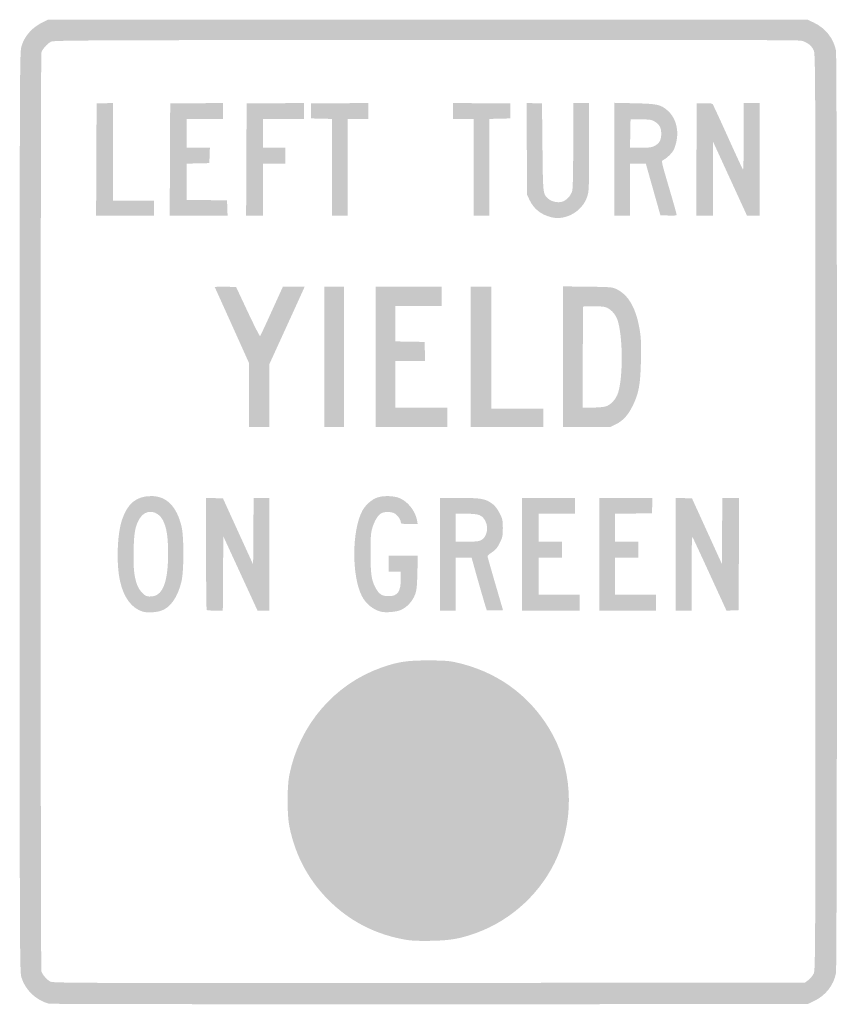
# Model space of a CAD drawing. Header units: inches. Extents: x -14.9 to 14.9, y -18 to 18.
import ezdxf

# ---------------------------------------------------------------- set-up
doc = ezdxf.new("R2010")
doc.units = ezdxf.units.IN
doc.header["$MEASUREMENT"] = 0

msp = doc.modelspace()

# ---------------------------------------------------------------- hatches: boundary and pattern name
h = msp.add_hatch(color=7)
edge = h.paths.add_edge_path()
edge.add_spline(control_points=[(-13.849, -17.968), (-14.307, -17.856), (-14.713, -17.474), (-14.852, -17.024), (-14.92, -16.803), (-14.921, -16.749), (-14.921, 0), (-14.921, 16.749), (-14.92, 16.803), (-14.852, 17.024), (-14.737, 17.398), (-14.455, 17.711), (-14.07, 17.894)], knot_values=[0, 0, 0, 0, 1, 1, 1, 2, 2, 2, 3, 3, 3, 4, 4, 4, 4], degree=3, periodic=0)
edge.add_line((-14.07, 17.894), (-13.883, 17.983))
edge.add_line((-13.883, 17.983), (-0.017, 17.983))
edge.add_line((-0.017, 17.983), (13.849, 17.983))
edge.add_line((13.849, 17.983), (14.078, 17.875))
edge.add_spline(control_points=[(14.078, 17.875), (14.506, 17.672), (14.803, 17.295), (14.886, 16.847), (14.934, 16.593), (14.934, -16.593), (14.886, -16.847), (14.803, -17.295), (14.506, -17.672), (14.078, -17.875)], knot_values=[0, 0, 0, 0, 1, 1, 1, 2, 2, 2, 3, 3, 3, 3], degree=3, periodic=0)
edge.add_line((14.078, -17.875), (13.849, -17.983))
edge.add_line((13.849, -17.983), (0.051, -17.988))
edge.add_spline(control_points=[(0.051, -17.988), (-7.538, -17.991), (-13.793, -17.982), (-13.849, -17.968)], knot_values=[0, 0, 0, 0, 1, 1, 1, 1], degree=3, periodic=0)
edge = h.paths.add_edge_path(flags=0)
edge.add_spline(control_points=[(13.881, -17.102), (13.951, -17.048), (14.038, -16.941), (14.073, -16.864), (14.135, -16.728), (14.137, -16.261), (14.137, 0), (14.137, 16.261), (14.135, 16.728), (14.073, 16.864), (13.992, 17.043), (13.822, 17.172), (13.609, 17.217), (13.492, 17.242), (9.248, 17.25), (-0.119, 17.244), (-12.803, 17.235), (-13.685, 17.231), (-13.784, 17.177), (-13.92, 17.102), (-14.096, 16.902), (-14.129, 16.783), (-14.163, 16.663), (-14.163, -16.661), (-14.129, -16.781), (-14.097, -16.897), (-13.949, -17.073), (-13.816, -17.154), (-13.716, -17.215), (-13.31, -17.217), (0.02, -17.209)], knot_values=[0, 0, 0, 0, 1, 1, 1, 2, 2, 2, 3, 3, 3, 4, 4, 4, 5, 5, 5, 6, 6, 6, 7, 7, 7, 8, 8, 8, 9, 9, 9, 10, 10, 10, 10], degree=3, periodic=0)
edge.add_line((0.02, -17.209), (13.752, -17.2))
edge.add_line((13.752, -17.2), (13.881, -17.102))
for points in [[(-12.122, 12.871), (-12.113, 14.921), (-11.816, 14.93), (-11.518, 14.94), (-11.518, 13.153), (-11.518, 11.365), (-10.769, 11.365), (-10.021, 11.365), (-10.021, 11.093), (-10.021, 10.82), (-11.076, 10.82), (-12.131, 10.82), (-12.122, 12.871)], [(-9.434, 12.871), (-9.425, 14.921), (-8.464, 14.93), (-7.503, 14.939), (-7.503, 14.649), (-7.503, 14.359), (-8.166, 14.359), (-8.83, 14.359), (-8.83, 13.832), (-8.83, 13.304), (-8.403, 13.304), (-7.976, 13.304), (-7.986, 13.024), (-7.996, 12.743), (-8.413, 12.733), (-8.83, 12.724), (-8.83, 12.062), (-8.83, 11.4), (-8.09, 11.391), (-7.35, 11.382), (-7.34, 11.101), (-7.33, 10.82), (-8.386, 10.82), (-9.443, 10.82), (-9.434, 12.871)], [(-6.644, 12.871), (-6.635, 14.921), (-5.589, 14.93), (-4.543, 14.939), (-4.543, 14.649), (-4.543, 14.359), (-5.291, 14.359), (-6.04, 14.359), (-6.04, 13.832), (-6.04, 13.304), (-5.631, 13.304), (-5.223, 13.304), (-5.223, 13.015), (-5.223, 12.726), (-5.631, 12.726), (-6.04, 12.726), (-6.04, 11.773), (-6.04, 10.82), (-6.346, 10.82), (-6.653, 10.82), (-6.644, 12.871)], [(-3.522, 12.589), (-3.522, 14.357), (-3.905, 14.367), (-4.287, 14.376), (-4.287, 14.648), (-4.287, 14.921), (-3.241, 14.93), (-2.195, 14.939), (-2.195, 14.649), (-2.195, 14.359), (-2.569, 14.359), (-2.943, 14.359), (-2.943, 12.59), (-2.943, 10.82), (-3.233, 10.82), (-3.522, 10.82), (-3.522, 12.589)], [(1.65, 12.59), (1.65, 14.359), (1.276, 14.359), (0.902, 14.359), (0.902, 14.649), (0.902, 14.939), (1.948, 14.93), (2.994, 14.921), (2.994, 14.648), (2.994, 14.376), (2.612, 14.367), (2.229, 14.357), (2.229, 12.589), (2.229, 10.82), (1.94, 10.82), (1.65, 10.82), (1.65, 12.59)], [(-3.794, 5.665), (-3.794, 8.234), (-3.437, 8.234), (-3.079, 8.234), (-3.079, 5.665), (-3.079, 3.096), (-3.437, 3.096), (-3.794, 3.096), (-3.794, 5.665)], [(-1.922, 5.665), (-1.922, 8.234), (-0.715, 8.234), (0.493, 8.234), (0.493, 7.877), (0.493, 7.52), (-0.357, 7.52), (-1.208, 7.52), (-1.208, 6.874), (-1.208, 6.229), (-0.672, 6.219), (-0.136, 6.21), (-0.126, 5.861), (-0.117, 5.512), (-0.662, 5.512), (-1.208, 5.512), (-1.208, 4.662), (-1.208, 3.811), (-0.255, 3.811), (0.698, 3.811), (0.698, 3.454), (0.698, 3.096), (-0.612, 3.096), (-1.922, 3.096), (-1.922, 5.665)], [(1.548, 5.665), (1.548, 8.234), (1.922, 8.234), (2.297, 8.234), (2.297, 6.006), (2.297, 3.777), (3.25, 3.777), (4.202, 3.777), (4.202, 3.437), (4.202, 3.096), (2.875, 3.096), (1.548, 3.096), (1.548, 5.665)], [(3.42, -1.548), (3.42, 0.51), (4.389, 0.51), (5.359, 0.51), (5.359, 0.221), (5.359, -0.068), (4.696, -0.068), (4.032, -0.068), (4.032, -0.578), (4.032, -1.089), (4.457, -1.089), (4.883, -1.089), (4.883, -1.378), (4.883, -1.667), (4.457, -1.667), (4.032, -1.667), (4.032, -2.348), (4.032, -3.028), (4.781, -3.028), (5.529, -3.028), (5.529, -3.318), (5.529, -3.607), (4.474, -3.607), (3.42, -3.607), (3.42, -1.548)], [(6.244, -1.548), (6.244, 0.51), (7.215, 0.51), (8.186, 0.51), (8.176, 0.23), (8.166, -0.051), (7.494, -0.06), (6.822, -0.069), (6.822, -0.579), (6.822, -1.089), (7.248, -1.089), (7.673, -1.089), (7.673, -1.378), (7.673, -1.667), (7.248, -1.667), (6.822, -1.667), (6.822, -2.348), (6.822, -3.028), (7.571, -3.028), (8.319, -3.028), (8.319, -3.318), (8.319, -3.607), (7.282, -3.607), (6.244, -3.607), (6.244, -1.548)]]:
    msp.add_hatch(color=7).paths.add_polyline_path(points)
h = msp.add_hatch(color=7)
edge = h.paths.add_edge_path()
edge.add_spline(control_points=[(4.491, 10.765), (4.113, 10.861), (3.848, 11.072), (3.696, 11.396)], knot_values=[0, 0, 0, 0, 1, 1, 1, 1], degree=3, periodic=0)
edge.add_line((3.696, 11.396), (3.607, 11.586))
edge.add_line((3.607, 11.586), (3.597, 13.263))
edge.add_line((3.597, 13.263), (3.587, 14.94))
edge.add_line((3.587, 14.94), (3.869, 14.931))
edge.add_line((3.869, 14.931), (4.151, 14.921))
edge.add_line((4.151, 14.921), (4.168, 13.321))
edge.add_spline(control_points=[(4.168, 13.321), (4.187, 11.589), (4.183, 11.624), (4.378, 11.444), (4.495, 11.337), (4.717, 11.286), (4.88, 11.33), (5.04, 11.373), (5.205, 11.549), (5.255, 11.73), (5.278, 11.811), (5.291, 12.429), (5.291, 13.398)], knot_values=[0, 0, 0, 0, 1, 1, 1, 2, 2, 2, 3, 3, 3, 4, 4, 4, 4], degree=3, periodic=0)
edge.add_line((5.291, 13.398), (5.291, 14.938))
edge.add_line((5.291, 14.938), (5.58, 14.938))
edge.add_line((5.58, 14.938), (5.87, 14.938))
edge.add_line((5.87, 14.938), (5.87, 13.328))
edge.add_spline(control_points=[(5.87, 13.328), (5.87, 11.785), (5.867, 11.71), (5.798, 11.508), (5.62, 10.978), (5.012, 10.633), (4.491, 10.765)], knot_values=[0, 0, 0, 0, 1, 1, 1, 2, 2, 2, 2], degree=3, periodic=0)
h = msp.add_hatch(color=7)
edge = h.paths.add_edge_path()
edge.add_line((6.788, 12.883), (6.788, 14.946))
edge.add_line((6.788, 14.946), (7.528, 14.929))
edge.add_spline(control_points=[(7.528, 14.929), (8.369, 14.91), (8.489, 14.883), (8.74, 14.662), (9.017, 14.419), (9.143, 14.009), (9.07, 13.589), (9.048, 13.464), (9.001, 13.306), (8.966, 13.237), (8.899, 13.105), (8.704, 12.915), (8.577, 12.857), (8.502, 12.823), (8.502, 12.821), (8.784, 11.864), (8.939, 11.337), (9.066, 10.886), (9.067, 10.862), (9.068, 10.828), (8.996, 10.82), (8.772, 10.828)], knot_values=[0, 0, 0, 0, 1, 1, 1, 2, 2, 2, 3, 3, 3, 4, 4, 4, 5, 5, 5, 6, 6, 6, 7, 7, 7, 7], degree=3, periodic=0)
edge.add_line((8.772, 10.828), (8.475, 10.837))
edge.add_line((8.475, 10.837), (8.244, 11.654))
edge.add_spline(control_points=[(8.244, 11.654), (8.117, 12.103), (7.997, 12.528), (7.978, 12.598)], knot_values=[0, 0, 0, 0, 1, 1, 1, 1], degree=3, periodic=0)
edge.add_line((7.978, 12.598), (7.943, 12.726))
edge.add_line((7.943, 12.726), (7.655, 12.726))
edge.add_line((7.655, 12.726), (7.367, 12.726))
edge.add_line((7.367, 12.726), (7.367, 11.773))
edge.add_line((7.367, 11.773), (7.367, 10.82))
edge.add_line((7.367, 10.82), (7.078, 10.82))
edge.add_line((7.078, 10.82), (6.788, 10.82))
edge.add_line((6.788, 10.82), (6.788, 12.883))
edge = h.paths.add_edge_path(flags=0)
edge.add_spline(control_points=[(8.249, 13.364), (8.435, 13.459), (8.505, 13.582), (8.505, 13.815), (8.505, 14.043), (8.439, 14.162), (8.249, 14.273), (8.154, 14.329), (8.07, 14.34), (7.759, 14.341)], knot_values=[0, 0, 0, 0, 1, 1, 1, 2, 2, 2, 3, 3, 3, 3], degree=3, periodic=0)
edge.add_line((7.759, 14.341), (7.384, 14.342))
edge.add_line((7.384, 14.342), (7.374, 13.823))
edge.add_line((7.374, 13.823), (7.365, 13.304))
edge.add_line((7.365, 13.304), (7.749, 13.304))
edge.add_spline(control_points=[(7.749, 13.304), (8.047, 13.304), (8.158, 13.318), (8.249, 13.364)], knot_values=[0, 0, 0, 0, 1, 1, 1, 1], degree=3, periodic=0)
h = msp.add_hatch(color=7)
edge = h.paths.add_edge_path()
edge.add_line((9.791, 12.871), (9.8, 14.921))
edge.add_line((9.8, 14.921), (10.075, 14.93))
edge.add_spline(control_points=[(10.075, 14.93), (10.27, 14.937), (10.36, 14.927), (10.384, 14.896), (10.402, 14.872), (10.652, 14.332), (10.939, 13.696), (11.226, 13.059), (11.474, 12.524), (11.49, 12.506), (11.505, 12.489), (11.518, 13.028), (11.518, 13.706)], knot_values=[0, 0, 0, 0, 1, 1, 1, 2, 2, 2, 3, 3, 3, 4, 4, 4, 4], degree=3, periodic=0)
edge.add_line((11.518, 13.706), (11.518, 14.938))
edge.add_line((11.518, 14.938), (11.807, 14.938))
edge.add_line((11.807, 14.938), (12.096, 14.938))
edge.add_line((12.096, 14.938), (12.096, 12.879))
edge.add_line((12.096, 12.879), (12.096, 10.82))
edge.add_line((12.096, 10.82), (11.867, 10.821))
edge.add_line((11.867, 10.821), (11.637, 10.822))
edge.add_line((11.637, 10.822), (11.017, 12.174))
edge.add_line((11.017, 12.174), (10.397, 13.526))
edge.add_line((10.397, 13.526), (10.396, 12.173))
edge.add_line((10.396, 12.173), (10.395, 10.82))
edge.add_line((10.395, 10.82), (10.089, 10.82))
edge.add_line((10.089, 10.82), (9.782, 10.82))
edge.add_line((9.782, 10.82), (9.791, 12.871))
h = msp.add_hatch(color=7)
edge = h.paths.add_edge_path()
edge.add_line((-6.55, 4.27), (-6.55, 5.444))
edge.add_line((-6.55, 5.444), (-7.166, 6.814))
edge.add_spline(control_points=[(-7.166, 6.814), (-7.505, 7.567), (-7.789, 8.195), (-7.798, 8.21), (-7.807, 8.225), (-7.636, 8.232), (-7.417, 8.227)], knot_values=[0, 0, 0, 0, 1, 1, 1, 2, 2, 2, 2], degree=3, periodic=0)
edge.add_line((-7.417, 8.227), (-7.019, 8.217))
edge.add_line((-7.019, 8.217), (-6.592, 7.306))
edge.add_spline(control_points=[(-6.592, 7.306), (-6.357, 6.804), (-6.154, 6.406), (-6.142, 6.421), (-6.129, 6.436), (-5.936, 6.85), (-5.713, 7.341)], knot_values=[0, 0, 0, 0, 1, 1, 1, 2, 2, 2, 2], degree=3, periodic=0)
edge.add_line((-5.713, 7.341), (-5.308, 8.233))
edge.add_line((-5.308, 8.233), (-4.91, 8.234))
edge.add_line((-4.91, 8.234), (-4.512, 8.234))
edge.add_line((-4.512, 8.234), (-4.592, 8.056))
edge.add_spline(control_points=[(-4.592, 8.056), (-4.636, 7.958), (-4.926, 7.32), (-5.237, 6.64)], knot_values=[0, 0, 0, 0, 1, 1, 1, 1], degree=3, periodic=0)
edge.add_line((-5.237, 6.64), (-5.802, 5.402))
edge.add_line((-5.802, 5.402), (-5.802, 4.249))
edge.add_line((-5.802, 4.249), (-5.802, 3.096))
edge.add_line((-5.802, 3.096), (-6.176, 3.096))
edge.add_line((-6.176, 3.096), (-6.55, 3.096))
edge.add_line((-6.55, 3.096), (-6.55, 4.27))
h = msp.add_hatch(color=7)
edge = h.paths.add_edge_path()
edge.add_line((4.917, 5.668), (4.917, 8.239))
edge.add_line((4.917, 8.239), (5.81, 8.228))
edge.add_spline(control_points=[(5.81, 8.228), (6.631, 8.218), (6.716, 8.212), (6.856, 8.146), (7.318, 7.932), (7.601, 7.426), (7.729, 6.584), (7.769, 6.326), (7.777, 6.068), (7.764, 5.512), (7.744, 4.663), (7.686, 4.336), (7.473, 3.896), (7.304, 3.545), (7.113, 3.332), (6.85, 3.201)], knot_values=[0, 0, 0, 0, 1, 1, 1, 2, 2, 2, 3, 3, 3, 4, 4, 4, 5, 5, 5, 5], degree=3, periodic=0)
edge.add_line((6.85, 3.201), (6.641, 3.096))
edge.add_line((6.641, 3.096), (5.779, 3.096))
edge.add_line((5.779, 3.096), (4.917, 3.096))
edge.add_line((4.917, 3.096), (4.917, 5.668))
edge = h.paths.add_edge_path(flags=0)
edge.add_spline(control_points=[(6.465, 3.849), (6.657, 3.901), (6.859, 4.121), (6.931, 4.356), (7.118, 4.964), (7.104, 6.444), (6.905, 7.021), (6.829, 7.239), (6.641, 7.434), (6.457, 7.484), (6.377, 7.505), (6.163, 7.518), (5.98, 7.513)], knot_values=[0, 0, 0, 0, 1, 1, 1, 2, 2, 2, 3, 3, 3, 4, 4, 4, 4], degree=3, periodic=0)
edge.add_line((5.98, 7.513), (5.648, 7.503))
edge.add_line((5.648, 7.503), (5.64, 5.657))
edge.add_line((5.64, 5.657), (5.631, 3.811))
edge.add_line((5.631, 3.811), (5.98, 3.811))
edge.add_spline(control_points=[(5.98, 3.811), (6.172, 3.811), (6.39, 3.828), (6.465, 3.849)], knot_values=[0, 0, 0, 0, 1, 1, 1, 1], degree=3, periodic=0)
h = msp.add_hatch(color=7)
edge = h.paths.add_edge_path()
edge.add_spline(control_points=[(-10.429, -3.643), (-10.84, -3.518), (-11.133, -3.117), (-11.263, -2.501), (-11.396, -1.878), (-11.36, -0.82), (-11.19, -0.306), (-10.986, 0.311), (-10.659, 0.579), (-10.11, 0.578), (-9.557, 0.577), (-9.183, 0.197), (-9.009, -0.543), (-8.921, -0.92), (-8.923, -2.149), (-9.012, -2.535), (-9.15, -3.126), (-9.427, -3.515), (-9.785, -3.621), (-9.973, -3.677), (-10.283, -3.688), (-10.429, -3.643)], knot_values=[0, 0, 0, 0, 1, 1, 1, 2, 2, 2, 3, 3, 3, 4, 4, 4, 5, 5, 5, 6, 6, 6, 7, 7, 7, 7], degree=3, periodic=0)
edge = h.paths.add_edge_path(flags=0)
edge.add_spline(control_points=[(-9.903, -3.029), (-9.632, -2.862), (-9.501, -2.372), (-9.502, -1.531), (-9.502, -0.914), (-9.555, -0.57), (-9.691, -0.306), (-9.889, 0.079), (-10.337, 0.111), (-10.544, -0.247), (-10.703, -0.522), (-10.742, -0.725), (-10.761, -1.372), (-10.779, -2.02), (-10.744, -2.366), (-10.63, -2.673), (-10.569, -2.836), (-10.403, -3.033), (-10.293, -3.073), (-10.182, -3.113), (-10.006, -3.093), (-9.903, -3.029)], knot_values=[0, 0, 0, 0, 1, 1, 1, 2, 2, 2, 3, 3, 3, 4, 4, 4, 5, 5, 5, 6, 6, 6, 7, 7, 7, 7], degree=3, periodic=0)
h = msp.add_hatch(color=7)
edge = h.paths.add_edge_path()
edge.add_spline(control_points=[(-8.093, -3.584), (-8.105, -3.572), (-8.115, -2.645), (-8.115, -1.524)], knot_values=[0, 0, 0, 0, 1, 1, 1, 1], degree=3, periodic=0)
edge.add_line((-8.115, -1.524), (-8.115, 0.513))
edge.add_line((-8.115, 0.513), (-7.807, 0.503))
edge.add_line((-7.807, 0.503), (-7.498, 0.493))
edge.add_line((-7.498, 0.493), (-6.948, -0.715))
edge.add_line((-6.948, -0.715), (-6.397, -1.922))
edge.add_line((-6.397, -1.922), (-6.388, -0.706))
edge.add_line((-6.388, -0.706), (-6.379, 0.51))
edge.add_line((-6.379, 0.51), (-6.09, 0.51))
edge.add_line((-6.09, 0.51), (-5.802, 0.51))
edge.add_line((-5.802, 0.51), (-5.802, -1.548))
edge.add_line((-5.802, -1.548), (-5.802, -3.607))
edge.add_line((-5.802, -3.607), (-6.019, -3.607))
edge.add_line((-6.019, -3.607), (-6.236, -3.607))
edge.add_line((-6.236, -3.607), (-6.861, -2.249))
edge.add_line((-6.861, -2.249), (-7.486, -0.891))
edge.add_line((-7.486, -0.891), (-7.495, -2.249))
edge.add_line((-7.495, -2.249), (-7.504, -3.607))
edge.add_line((-7.504, -3.607), (-7.787, -3.607))
edge.add_spline(control_points=[(-7.787, -3.607), (-7.943, -3.607), (-8.08, -3.597), (-8.093, -3.584)], knot_values=[0, 0, 0, 0, 1, 1, 1, 1], degree=3, periodic=0)
h = msp.add_hatch(color=7)
edge = h.paths.add_edge_path()
edge.add_spline(control_points=[(-1.735, -3.645), (-2.021, -3.57), (-2.285, -3.353), (-2.427, -3.074), (-2.805, -2.333), (-2.794, -0.667), (-2.407, 0.045), (-2.292, 0.256), (-2.066, 0.456), (-1.864, 0.525), (-1.665, 0.593), (-1.339, 0.594), (-1.115, 0.527), (-0.789, 0.43), (-0.472, 0.052), (-0.41, -0.315)], knot_values=[0, 0, 0, 0, 1, 1, 1, 2, 2, 2, 3, 3, 3, 4, 4, 4, 5, 5, 5, 5], degree=3, periodic=0)
edge.add_line((-0.41, -0.315), (-0.388, -0.442))
edge.add_line((-0.388, -0.442), (-0.696, -0.442))
edge.add_spline(control_points=[(-0.696, -0.442), (-0.966, -0.442), (-1.004, -0.435), (-1.004, -0.383), (-1.004, -0.285), (-1.129, -0.109), (-1.239, -0.053), (-1.368, 0.014), (-1.591, 0.015), (-1.719, -0.051), (-1.839, -0.113), (-1.964, -0.32), (-2.047, -0.595), (-2.099, -0.765), (-2.109, -0.919), (-2.11, -1.497), (-2.11, -2.265), (-2.076, -2.503), (-1.927, -2.773), (-1.798, -3.01), (-1.689, -3.079), (-1.446, -3.079), (-1.116, -3.079), (-1.004, -2.915), (-1.004, -2.424)], knot_values=[0, 0, 0, 0, 1, 1, 1, 2, 2, 2, 3, 3, 3, 4, 4, 4, 5, 5, 5, 6, 6, 6, 7, 7, 7, 8, 8, 8, 8], degree=3, periodic=0)
edge.add_line((-1.004, -2.424), (-1.004, -2.178))
edge.add_line((-1.004, -2.178), (-1.225, -2.178))
edge.add_line((-1.225, -2.178), (-1.446, -2.178))
edge.add_line((-1.446, -2.178), (-1.446, -1.888))
edge.add_line((-1.446, -1.888), (-1.446, -1.599))
edge.add_line((-1.446, -1.599), (-0.915, -1.599))
edge.add_line((-0.915, -1.599), (-0.383, -1.599))
edge.add_line((-0.383, -1.599), (-0.399, -2.22))
edge.add_spline(control_points=[(-0.399, -2.22), (-0.413, -2.753), (-0.426, -2.869), (-0.49, -3.034), (-0.58, -3.268), (-0.783, -3.486), (-0.998, -3.582), (-1.169, -3.657), (-1.56, -3.691), (-1.735, -3.645)], knot_values=[0, 0, 0, 0, 1, 1, 1, 2, 2, 2, 3, 3, 3, 3], degree=3, periodic=0)
h = msp.add_hatch(color=7)
edge = h.paths.add_edge_path()
edge.add_line((0.425, -1.548), (0.425, 0.51))
edge.add_line((0.425, 0.51), (1.134, 0.51))
edge.add_spline(control_points=[(1.134, 0.51), (1.931, 0.51), (2.093, 0.481), (2.338, 0.295), (2.435, 0.221), (2.523, 0.107), (2.602, -0.048), (2.712, -0.263), (2.721, -0.302), (2.721, -0.593), (2.721, -0.879), (2.711, -0.926), (2.608, -1.135), (2.518, -1.317), (2.46, -1.387), (2.328, -1.473), (2.237, -1.533), (2.162, -1.598), (2.161, -1.616), (2.161, -1.635), (2.288, -2.087), (2.444, -2.62)], knot_values=[0, 0, 0, 0, 1, 1, 1, 2, 2, 2, 3, 3, 3, 4, 4, 4, 5, 5, 5, 6, 6, 6, 7, 7, 7, 7], degree=3, periodic=0)
edge.add_line((2.444, -2.62), (2.727, -3.59))
edge.add_line((2.727, -3.59), (2.439, -3.6))
edge.add_spline(control_points=[(2.439, -3.6), (2.281, -3.605), (2.144, -3.602), (2.134, -3.592), (2.12, -3.577), (1.791, -2.441), (1.615, -1.795)], knot_values=[0, 0, 0, 0, 1, 1, 1, 2, 2, 2, 2], degree=3, periodic=0)
edge.add_line((1.615, -1.795), (1.58, -1.667))
edge.add_line((1.58, -1.667), (1.292, -1.667))
edge.add_line((1.292, -1.667), (1.004, -1.667))
edge.add_line((1.004, -1.667), (1.004, -2.637))
edge.add_line((1.004, -2.637), (1.004, -3.607))
edge.add_line((1.004, -3.607), (0.715, -3.607))
edge.add_line((0.715, -3.607), (0.425, -3.607))
edge.add_line((0.425, -3.607), (0.425, -1.548))
edge = h.paths.add_edge_path(flags=0)
edge.add_spline(control_points=[(1.924, -1.037), (2.134, -0.928), (2.214, -0.588), (2.086, -0.34), (1.969, -0.113), (1.854, -0.068), (1.387, -0.068)], knot_values=[0, 0, 0, 0, 1, 1, 1, 2, 2, 2, 2], degree=3, periodic=0)
edge.add_line((1.387, -0.068), (1.004, -0.068))
edge.add_line((1.004, -0.068), (1.004, -0.578))
edge.add_line((1.004, -0.578), (1.004, -1.089))
edge.add_line((1.004, -1.089), (1.414, -1.089))
edge.add_spline(control_points=[(1.414, -1.089), (1.714, -1.089), (1.851, -1.075), (1.924, -1.037)], knot_values=[0, 0, 0, 0, 1, 1, 1, 1], degree=3, periodic=0)
h = msp.add_hatch(color=7)
edge = h.paths.add_edge_path()
edge.add_line((9.034, -1.547), (9.034, 0.513))
edge.add_line((9.034, 0.513), (9.331, 0.503))
edge.add_line((9.331, 0.503), (9.629, 0.493))
edge.add_line((9.629, 0.493), (10.173, -0.702))
edge.add_line((10.173, -0.702), (10.718, -1.898))
edge.add_line((10.718, -1.898), (10.727, -0.694))
edge.add_line((10.727, -0.694), (10.736, 0.51))
edge.add_line((10.736, 0.51), (11.042, 0.51))
edge.add_line((11.042, 0.51), (11.348, 0.51))
edge.add_line((11.348, 0.51), (11.34, -1.54))
edge.add_line((11.34, -1.54), (11.331, -3.59))
edge.add_line((11.331, -3.59), (11.11, -3.599))
edge.add_line((11.11, -3.599), (10.888, -3.609))
edge.add_line((10.888, -3.609), (10.283, -2.289))
edge.add_spline(control_points=[(10.283, -2.289), (9.951, -1.564), (9.664, -0.947), (9.646, -0.919), (9.625, -0.886), (9.613, -1.359), (9.613, -2.237)], knot_values=[0, 0, 0, 0, 1, 1, 1, 2, 2, 2, 2], degree=3, periodic=0)
edge.add_line((9.613, -2.237), (9.612, -3.607))
edge.add_line((9.612, -3.607), (9.323, -3.607))
edge.add_line((9.323, -3.607), (9.034, -3.607))
edge.add_line((9.034, -3.607), (9.034, -1.547))
h = msp.add_hatch(color=7)
edge = h.paths.add_edge_path()
edge.add_spline(control_points=[(-0.783, -15.639), (-1.844, -15.464), (-2.762, -15.016), (-3.517, -14.305), (-4.332, -13.538), (-4.853, -12.595), (-5.075, -11.483), (-5.161, -11.055), (-5.161, -10.041), (-5.075, -9.614), (-4.71, -7.788), (-3.431, -6.295), (-1.714, -5.689), (-1.116, -5.478), (-0.788, -5.427), (-0.017, -5.427), (0.53, -5.427), (0.743, -5.441), (0.969, -5.489), (2.459, -5.81), (3.649, -6.651), (4.42, -7.926), (5.251, -9.301), (5.364, -11.087), (4.715, -12.592), (4.164, -13.871), (3.069, -14.904), (1.759, -15.38), (1.178, -15.592), (0.813, -15.657), (0.119, -15.671), (-0.301, -15.679), (-0.601, -15.669), (-0.783, -15.639)], knot_values=[0, 0, 0, 0, 1, 1, 1, 2, 2, 2, 3, 3, 3, 4, 4, 4, 5, 5, 5, 6, 6, 6, 7, 7, 7, 8, 8, 8, 9, 9, 9, 10, 10, 10, 11, 11, 11, 11], degree=3, periodic=0)

doc.saveas('drawing.dxf')
